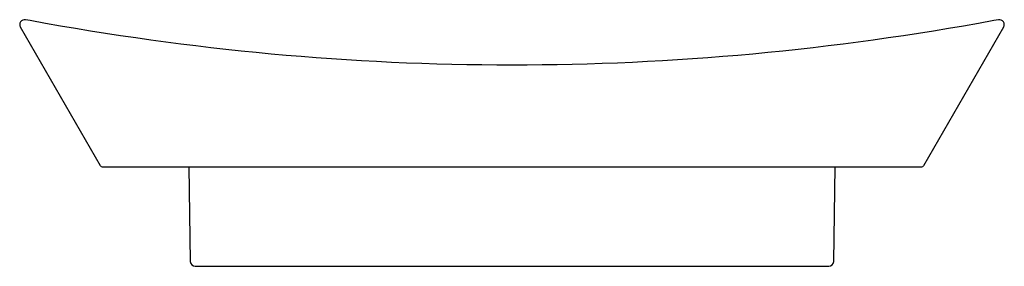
# Model space of a CAD drawing. Header units: millimetres. Extents: x 3991.9985 to 3992.0976, y 1758.3312 to 1758.356.
import ezdxf

# ---------------------------------------------------------------- set-up
doc = ezdxf.new("R2010")
doc.units = ezdxf.units.MM
doc.layers.add('SANINDUSA', color=3, linetype='Continuous')

msp = doc.modelspace()

# ---------------------------------------------------------------- linework, layer by layer
at = {"layer": 'SANINDUSA'}
for p, q in [((3991.999576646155, 1758.35592210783), (3991.999101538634, 1758.35601045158)), ((3992.09697784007, 1758.35601045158), (3992.096502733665, 1758.355922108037)), ((3992.096971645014, 1758.356009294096), (3992.09697784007, 1758.35601045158)), ((3992.00664227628, 1758.34128768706), (3991.998575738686, 1758.355267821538)), ((3992.097503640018, 1758.355267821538), (3992.089437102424, 1758.34128768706)), ((3992.006815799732, 1758.341187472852), (3992.089263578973, 1758.341187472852)), ((3992.015510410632, 1758.341187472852), (3992.015676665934, 1758.331662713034)), ((3992.080402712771, 1758.331662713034), (3992.080568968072, 1758.341187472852)), ((3992.016177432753, 1758.331170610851), (3992.079901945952, 1758.331170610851))]:
    msp.add_line(p, q, dxfattribs=at)
for centre, radius, start, end in [((3991.999009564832, 1758.355518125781), 0.0005008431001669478, 79.41826878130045, 209.9849460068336), ((3992.097069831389, 1758.355518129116), 0.0005008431, 330.0163859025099, 100.5837710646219), ((3992.006815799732, 1758.341387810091), 0.00020033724, 209.9849460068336, 270), ((3992.089263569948, 1758.341387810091), 0.00020033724, 270.0025809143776, 330.0163438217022), ((3992.016177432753, 1758.331671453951), 0.0005008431, 180.9999999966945, 270), ((3992.079901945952, 1758.331671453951), 0.0005008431, 270, 359.0000000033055)]:
    msp.add_arc(centre, radius, start, end, dxfattribs=at)
msp.add_open_spline([(3992.096502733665, 1758.355922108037), (3992.064194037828, 1758.349943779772), (3992.031885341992, 1758.349943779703), (3991.999576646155, 1758.35592210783)], degree=3, dxfattribs=at)

doc.saveas('drawing.dxf')
